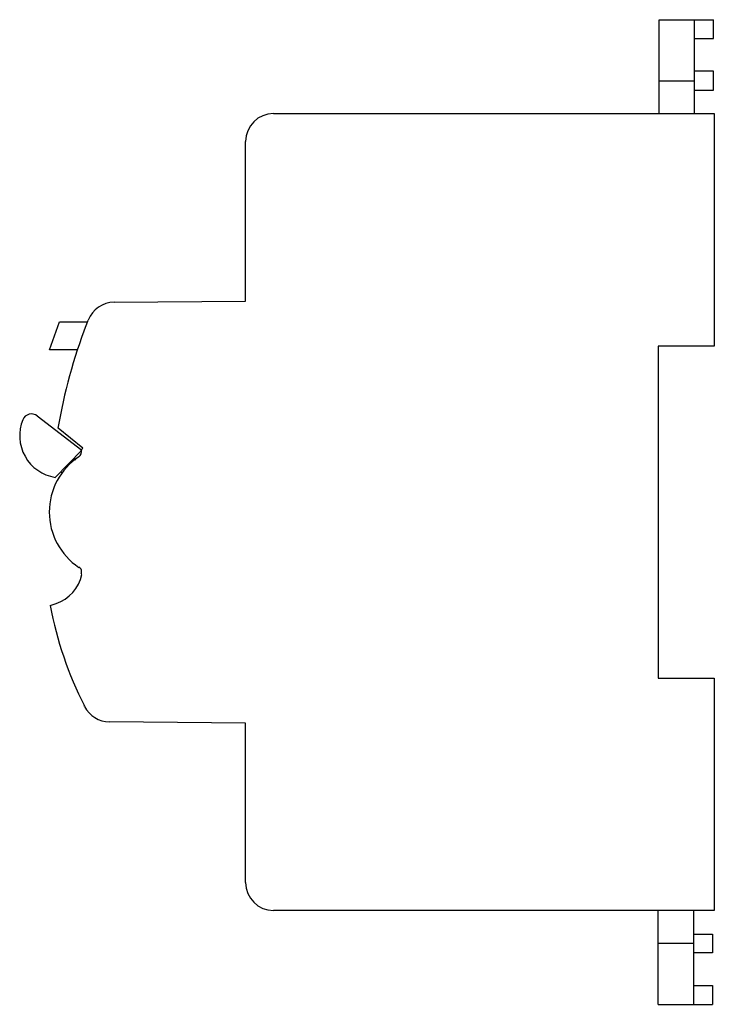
# Model space of a CAD drawing. Header units: millimetres. Extents: x 11 to 85, y 14 to 119.
import ezdxf

# ---------------------------------------------------------------- set-up
doc = ezdxf.new("R2010")
doc.units = ezdxf.units.MM
doc.header["$LTSCALE"] = 8.63356
doc.layers.get('0').update_dxf_attribs({"linetype": 'CONTINUOUS'})

msp = doc.modelspace()

# ---------------------------------------------------------------- linework, layer by layer
at = {"color": 7, "linetype": 'Continuous'}
for p, q in [((78.78, 108.72), (78.78, 118.72)), ((78.78, 118.72), (84.58, 118.72)), ((82.58, 108.72), (82.58, 118.72)), ((84.58, 116.72), (84.58, 118.72)), ((82.58, 116.72), (84.58, 116.72)), ((84.58, 113.22), (82.58, 113.22)), ((84.58, 111.22), (84.58, 113.22)), ((78.78, 112.19), (82.58, 112.19)), ((82.58, 111.22), (84.58, 111.22)), ((37.68, 108.72), (84.68, 108.72)), ((84.68, 108.72), (84.68, 83.92)), ((34.68, 88.72), (34.68, 105.72)), ((20.67, 88.6), (34.68, 88.72)), ((13.77, 83.52), (14.83, 86.5)), ((14.83, 86.5), (17.83, 86.5)), ((17.7, 86.17), (17.9, 86.68)), ((16.75, 83.52), (13.77, 83.52)), ((84.68, 83.92), (78.68, 83.92)), ((78.68, 83.92), (78.68, 48.52)), ((12.46, 76.47), (17.23, 72.82)), ((17.34, 73.02), (14.68, 75.17)), ((17.23, 72.82), (14.37, 69.91)), ((17.14, 72.84), (17.34, 73.02)), ((16.37, 71.95), (16.56, 71.76)), ((15.17, 70.32), (14.97, 70.52)), ((17.21, 59.58), (17.14, 59.61)), ((13.85, 56.25), (14.48, 56.46)), ((78.68, 48.52), (84.68, 48.52)), ((84.68, 48.52), (84.68, 23.72)), ((17.52, 45.49), (17.48, 45.56)), ((34.68, 43.72), (20.17, 43.85)), ((34.68, 26.72), (34.68, 43.72)), ((84.68, 23.72), (37.68, 23.72)), ((78.68, 13.72), (78.68, 23.72)), ((82.48, 13.72), (82.48, 23.72)), ((82.48, 21.22), (84.48, 21.22)), ((84.48, 21.22), (84.48, 19.22)), ((78.68, 20.25), (82.48, 20.25)), ((84.48, 19.22), (82.48, 19.22)), ((82.48, 15.72), (84.48, 15.72)), ((84.48, 15.72), (84.48, 13.72)), ((78.68, 13.72), (84.48, 13.72))]:
    msp.add_line(p, q, dxfattribs=at)
for centre, radius, start, end in [((37.68, 105.72), 3, 90, 180), ((20.7, 85.6), 3, 90.5, 158.8993), ((70.97, 65.62), 57.1, 158.8993, 170.3634), ((11.85, 75.68), 1, 52.5031, 157.7401), ((15.09, 74.36), 4.5, 157.7401, 260.7975), ((16.58, 72.62), 0.599, 303.5436, 20.8558), ((20.82, 66.22), 7.08, 123.5436, 236.4532), ((16.68, 59.86), 0.524, 332.1363, 63.5012), ((13.17, 60.36), 4.11, 288.5601, 348.9377), ((52.68, 63.5), 39.5, 190.5767, 207.012), ((20.19, 46.85), 3, 207.012, 269.5), ((37.68, 26.72), 3, 180, 270)]:
    msp.add_arc(centre, radius, start, end, dxfattribs=at)

doc.saveas('drawing.dxf')
